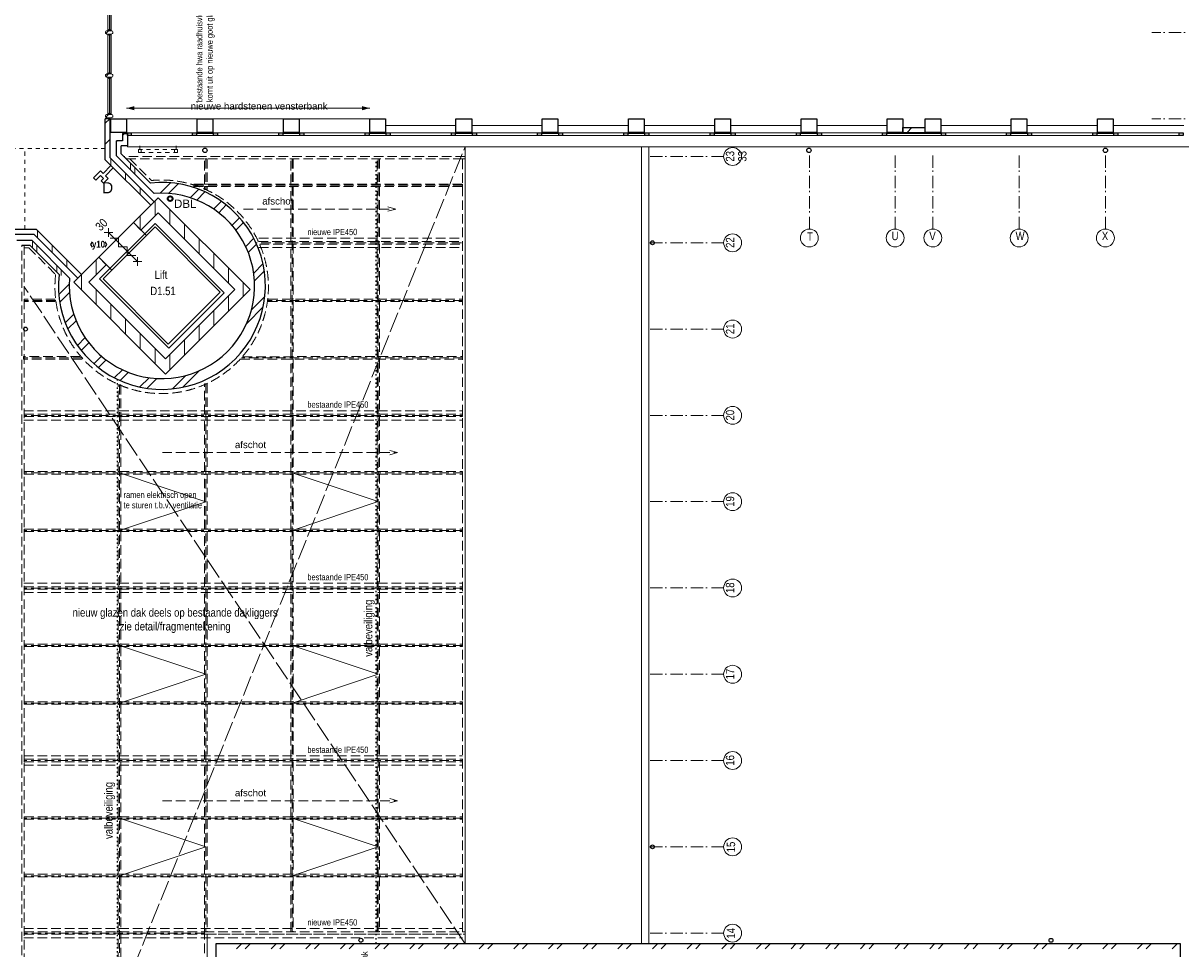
# Model space of a CAD drawing. Header units: millimetres. Extents: x 274611 to 571164, y 158736 to 298905.
# Tile 81 of 172: x 505683 to 529304, y 180372 to 199251. Entities that reach past the tile are written whole.
import ezdxf
from ezdxf.enums import TextEntityAlignment as Align

# ---------------------------------------------------------------- set-up
doc = ezdxf.new("R2010")
doc.units = ezdxf.units.MM
doc.header["$LTSCALE"] = 400
doc.header["$PDMODE"] = 1
doc.header["$PDSIZE"] = 15
for name, pattern in [('STYLE_01', [0.416641, 0.208282, -0.208359]), ('STYLE_02', [0.694427, 0.486069, -0.208359]), ('STYLE_03', [1.25, 1.041641, -0.208359]), ('STYLE_05', [0.208282, 0.069427, -0.138855]), ('STYLE_06', [1.041641, 0.625, -0.208282, 0.069427, -0.138931])]:
    doc.linetypes.add(name, pattern=pattern)
for name, color, linetype, lineweight in [('BA-blusmiddelen', 7, 'Continuous', 15), ('BA-Brandveiligheid', 7, 'Continuous', 15), ('Buitenkozijnen', 140, 'Continuous', 15), ('Kozijnmerken', 43, 'Continuous', 9), ('mat-baksteen', 5, 'Continuous', 25), ('mat-beton (ihwg)', 5, 'Continuous', 25), ('mat-glas-hor', 5, 'Continuous', 15), ('mat-kalkzandsteen', 5, 'Continuous', 25), ('mat-naaldhout', 140, 'Continuous', 15), ('None', 7, 'Continuous', 9), ('Ruimtenummers', 5, 'Continuous', 25), ('Tekst', 140, 'Continuous', 15)]:
    doc.layers.add(name, color=color, linetype=linetype, lineweight=lineweight)
doc.styles.add('Arial', font='arial.ttf', dxfattribs={"height": 211.666667})
doc.styles.add('Arial Narrow', font='ARIALN.TTF', dxfattribs={"height": 222.25})
doc.styles.add('Arial Narrow (bold)', font='ARIALNB.TTF', dxfattribs={"height": 172.861111})

# ---------------------------------------------------------------- blocks, each defined once
blk = doc.blocks.new('*X898')
at = {"layer": 'None', "lineweight": 5}
blk.add_line((-922, 1906), (-880, 1948), dxfattribs=at)
blk = doc.blocks.new('*U899')
at = {"layer": 'mat-glas-hor', "color": 140, "lineweight": 15}
blk.add_lwpolyline([(-920, 694), (-920, 1894), (-908, 1894), (-908, 694)], close=True, dxfattribs=at)
at = {"layer": 'mat-naaldhout', "color": 140, "linetype": 'Continuous', "lineweight": 15}
for points in [[(-905, 1906), (-905, 1881), (-880, 1881), (-880, 2015), (-947, 2015), (-947, 1906)], [(-905, 689), (-905, 714), (-880, 714), (-880, 580), (-947, 580), (-947, 689)]]:
    blk.add_lwpolyline(points, close=True, dxfattribs=at)
at = {"layer": 'None', "color": 43, "linetype": 'Continuous', "lineweight": 9}
for p, q in [((-2034, 915), (-934, 915)), ((206, 915), (-894, 915))]:
    blk.add_line(p, q, dxfattribs=at)
at = {"layer": 'None', "color": 8, "lineweight": 5}
blk.add_lwpolyline([(-880, 2015), (-947, 2015), (-947, 689), (-880, 689)], close=True, dxfattribs=at)
at = {"layer": 'None', "color": 43, "linetype": 'Continuous', "lineweight": 9}
for centre, radius, start, end in [((-934, 915), 1100, 90, 180), ((-894, 915), 1100, 0, 90), ((-934, 915), 335, 180, 270), ((-894, 915), 335, 270, 0)]:
    blk.add_arc(centre, radius, start, end, dxfattribs=at)
at = {"layer": 'mat-naaldhout', "color": 140}
blk.add_blockref('*X898', (0, 0), dxfattribs=at)
blk = doc.blocks.new('*X30')
at = {"layer": 'None', "lineweight": 5}
blk.add_line((-24, -24), (34, 34), dxfattribs=at)
blk = doc.blocks.new('houten stijl 67 x 114')
at = {"layer": 'mat-naaldhout', "color": 140, "linetype": 'Continuous', "lineweight": 15, "flags": 128}
blk.add_lwpolyline([(33.5, 0), (33.5, 0, -0.4142136), (0, -33.5), (0, -33.5, -0.4142136), (-33.5, 0), (-33.5, 88), (-33.5, 88, -0.4142136), (0, 121.5), (0, 121.5, -0.4142136), (33.5, 88)], format="xyb", close=True, dxfattribs=at)
at = {"layer": 'mat-naaldhout', "color": 140}
blk.add_blockref('*X30', (0, 0), dxfattribs=at)
blk = doc.blocks.new('binnenpui 880 h.o.h.')
at = {"layer": 'mat-glas-hor', "color": 8, "lineweight": 5}
blk.add_lwpolyline([(18, -34), (88, -34), (88, -846), (18, -846)], close=True, dxfattribs=at)
at = {"layer": 'mat-glas-hor', "color": 140, "lineweight": 15}
blk.add_lwpolyline([(48, -40), (58, -40), (58, -840), (48, -840)], close=True, dxfattribs=at)
at = {"layer": 'mat-naaldhout', "color": 140, "linetype": 'Continuous', "lineweight": 15, "flags": 128}
for points in [[(43, -34), (18, -34), (18, -34, 0.414214), (20, -36), (36, -36, -0.414214), (40, -40), (40, -56, 0.414214), (42, -58), (43, -58)], [(63, -34), (88, -34), (88, -34, -0.414214), (86, -36), (70, -36, 0.414214), (66, -40), (66, -56, -0.414214), (64, -58), (63, -58)], [(43, -846), (18, -846), (18, -846, -0.414214), (20, -844), (36, -844, 0.414214), (40, -840), (40, -824, -0.414214), (42, -822), (43, -822)], [(63, -846), (88, -846), (88, -846, 0.414214), (86, -844), (70, -844, -0.414214), (66, -840), (66, -824, 0.414214), (64, -822), (63, -822)]]:
    blk.add_lwpolyline(points, format="xyb", close=True, dxfattribs=at)
at = {"layer": 'None', "color": 7, "rotation": 270}
for p in [(0, 0), (0, -880)]:
    blk.add_blockref('houten stijl 67 x 114', p, dxfattribs=at)
blk = doc.blocks.new('*U900')
at = {"layer": 'mat-glas-hor', "color": 8, "lineweight": 5}
blk.add_lwpolyline([(-962, 2093), (-892, 2093), (-892, 2713), (-962, 2713)], close=True, dxfattribs=at)
at = {"layer": 'mat-glas-hor', "color": 140, "lineweight": 15}
blk.add_lwpolyline([(-932, 2100), (-922, 2100), (-922, 2706), (-932, 2706)], close=True, dxfattribs=at)
at = {"layer": 'mat-naaldhout', "color": 140, "linetype": 'Continuous', "lineweight": 15, "flags": 128}
for points in [[(-938, 2713), (-963, 2713), (-963, 2712, 0.414214), (-961, 2710), (-944, 2710, -0.414214), (-941, 2706), (-941, 2690, 0.414214), (-939, 2688), (-938, 2688)], [(-917, 2713), (-892, 2713), (-892, 2712, -0.414214), (-894, 2710), (-911, 2710, 0.414214), (-914, 2706), (-914, 2690, -0.414214), (-916, 2688), (-917, 2688)], [(-938, 2093), (-963, 2093), (-963, 2094, -0.414214), (-961, 2096), (-944, 2096, 0.414214), (-941, 2100), (-941, 2116, -0.414214), (-939, 2118), (-938, 2118)], [(-917, 2093), (-892, 2093), (-892, 2094, 0.414214), (-894, 2096), (-911, 2096, -0.414214), (-914, 2100), (-914, 2116, 0.414214), (-916, 2118), (-917, 2118)]]:
    blk.add_lwpolyline(points, format="xyb", close=True, dxfattribs=at)
at = {"layer": 'None', "color": 7, "xscale": -1, "rotation": 270}
for p in [(-980, 2746), (-980, 2060)]:
    blk.add_blockref('houten stijl 67 x 114', p, dxfattribs=at)
blk = doc.blocks.new('*U901')
at = {"layer": 'mat-glas-hor', "color": 8, "lineweight": 5}
blk.add_lwpolyline([(-962, -4653), (-892, -4653), (-892, -3894), (-962, -3894)], close=True, dxfattribs=at)
at = {"layer": 'mat-glas-hor', "color": 140, "lineweight": 15}
blk.add_lwpolyline([(-932, -4647), (-922, -4647), (-922, -3900), (-932, -3900)], close=True, dxfattribs=at)
at = {"layer": 'mat-naaldhout', "color": 140, "linetype": 'Continuous', "lineweight": 15, "flags": 128}
for points in [[(-938, -3894), (-963, -3894), (-963, -3895, 0.414214), (-961, -3897), (-944, -3897, -0.414214), (-941, -3900), (-941, -3917, 0.414214), (-939, -3919), (-938, -3919)], [(-917, -3894), (-892, -3894), (-892, -3895, -0.414214), (-894, -3897), (-911, -3897, 0.414214), (-914, -3900), (-914, -3917, -0.414214), (-916, -3919), (-917, -3919)], [(-938, -4653), (-963, -4653), (-963, -4652, -0.414214), (-961, -4650), (-944, -4650, 0.414214), (-941, -4647), (-941, -4630, -0.414214), (-939, -4628), (-938, -4628)], [(-917, -4653), (-892, -4653), (-892, -4652, 0.414214), (-894, -4650), (-911, -4650, -0.414214), (-914, -4647), (-914, -4630, 0.414214), (-916, -4628), (-917, -4628)]]:
    blk.add_lwpolyline(points, format="xyb", close=True, dxfattribs=at)
at = {"layer": 'None', "color": 7, "xscale": -1, "rotation": 270}
for p in [(-980, -3860), (-980, -4687)]:
    blk.add_blockref('houten stijl 67 x 114', p, dxfattribs=at)
blk = doc.blocks.new('*U902')
at = {"layer": 'None', "color": 7}
for name in ['*U900', '*U899', '*U901']:
    blk.add_blockref(name, (0, 0), dxfattribs=at)
at = {"layer": 'None', "color": 7, "xscale": -1, "rotation": 180}
for p in [(-980, -340), (-980, -1220), (-980, -2100), (-980, -2980), (-980, -3860)]:
    blk.add_blockref('binnenpui 880 h.o.h.', p, dxfattribs=at)
blk = doc.blocks.new('*U930')
at = {"layer": 'None', "color": 43, "linetype": 'STYLE_02', "lineweight": 9}
blk.add_line((150, -11550), (4950, -11550), dxfattribs=at)
at = {"layer": 'None', "color": 43, "lineweight": 9}
for q in [(4791, -11507), (4791, -11593)]:
    blk.add_line((4950, -11550), q, dxfattribs=at)
at = {"layer": 'None', "color": 43, "insert": (1630, -11317), "char_height": 141.1, "attachment_point": 1, "style": 'Arial'}
blk.add_mtext('afschot', dxfattribs=at)
blk = doc.blocks.new('*U931')
at = {"layer": 'None', "color": 43, "linetype": 'STYLE_02', "lineweight": 9}
blk.add_line((1807, -6582), (4911, -6582), dxfattribs=at)
at = {"layer": 'None', "color": 43, "lineweight": 9}
for q in [(4752, -6539), (4752, -6624)]:
    blk.add_line((4911, -6582), q, dxfattribs=at)
at = {"layer": 'None', "color": 43, "insert": (2187, -6349), "char_height": 141.1, "attachment_point": 1, "style": 'Arial'}
blk.add_mtext('afschot', dxfattribs=at)
blk = doc.blocks.new('*U932')
at = {"layer": 'None', "color": 43, "linetype": 'STYLE_02', "lineweight": 9}
blk.add_line((150, -18650), (4950, -18650), dxfattribs=at)
at = {"layer": 'None', "color": 43, "lineweight": 9}
for q in [(4791, -18607), (4791, -18693)]:
    blk.add_line((4950, -18650), q, dxfattribs=at)
at = {"layer": 'None', "color": 43, "insert": (1630, -18417), "char_height": 141.1, "attachment_point": 1, "style": 'Arial'}
blk.add_mtext('afschot', dxfattribs=at)
blk = doc.blocks.new('*U934')
at = {"layer": 'None', "color": 43, "linetype": 'STYLE_02', "lineweight": 9}
for p, q in [((-513, -5558), (-72, -6000)), ((-2669, -7370), (-2576, -7370)), ((-2576, -7370), (-2027, -7919))]:
    blk.add_line(p, q, dxfattribs=at)
blk.add_arc((136, -8168), 2178, 173.4354, 95.4977, dxfattribs=at)
blk = doc.blocks.new('*U935')
at = {"layer": 'None', "color": 140, "linetype": 'STYLE_03', "lineweight": 15}
for p, q in [((-2694, -27630), (6326, -5310)), ((6326, -21570), (-2669, -8170))]:
    blk.add_line(p, q, dxfattribs=at)
at = {"layer": 'None', "color": 140, "linetype": 'STYLE_02', "lineweight": 15}
for p, q in [((1036, -5558), (1036, -6185)), ((2796, -5558), (2796, -21322)), ((4556, -5558), (4556, -21322)), ((6276, -6098), (792, -6098)), ((6251, -7271), (2059, -7271)), ((2121, -7175), (6276, -7175)), ((2121, -7365), (6276, -7365)), ((-2024, -8445), (-2674, -8445)), ((6276, -8445), (2297, -8445)), ((-1485, -9618), (-2674, -9618)), ((6276, -9618), (1762, -9618)), ((1036, -10145), (1036, -21322)), ((-724, -10169), (-724, -27575)), ((-2674, -10695), (6276, -10695)), ((6276, -10791), (-2669, -10791)), ((-2674, -10885), (6276, -10885)), ((6276, -11965), (-2674, -11965)), ((6276, -13138), (-2674, -13138)), ((-2674, -14215), (6276, -14215)), ((6276, -14311), (-2674, -14311)), ((-2674, -14405), (6276, -14405)), ((6276, -15485), (-2674, -15485)), ((6276, -16658), (-2674, -16658)), ((-2674, -17735), (6276, -17735)), ((6276, -17831), (-2674, -17831)), ((-2674, -17925), (6276, -17925)), ((6276, -19005), (-2674, -19005)), ((6276, -20178), (-2674, -20178)), ((-2674, -21255), (6276, -21255)), ((1011, -21351), (-2674, -21351)), ((-2674, -21445), (6276, -21445))]:
    blk.add_line(p, q, dxfattribs=at)
at = {"layer": 'None', "color": 43, "linetype": 'STYLE_02', "lineweight": 9}
for p, q in [((792, -6073), (6276, -6073)), ((792, -6123), (792, -6073)), ((792, -6123), (6276, -6123)), ((6276, -6123), (6276, -6073)), ((2113, -7246), (6276, -7246)), ((2136, -7296), (6276, -7296)), ((6276, -7296), (6276, -7246)), ((-2669, -8419), (-2669, -8469)), ((-2035, -8420), (-2669, -8419)), ((-2028, -8470), (-2669, -8469)), ((2307, -8469), (6276, -8469)), ((2314, -8419), (6276, -8419)), ((6276, -8469), (6276, -8419)), ((-2682, -9592), (-2682, -9642)), ((-1532, -9592), (-2682, -9592)), ((-1484, -9642), (-2682, -9642)), ((1740, -9643), (6276, -9642)), ((1788, -9593), (6276, -9592)), ((6276, -9642), (6276, -9592)), ((-2669, -10765), (6276, -10765)), ((-2669, -10815), (-2669, -10765)), ((-2669, -10815), (6276, -10815)), ((6276, -10815), (6276, -10765)), ((-2669, -11938), (6276, -11938)), ((-2669, -11988), (-2669, -11938)), ((-2669, -11988), (6276, -11988)), ((6276, -11988), (6276, -11938)), ((-2669, -13111), (6276, -13111)), ((-2669, -13161), (-2669, -13111)), ((-2669, -13161), (6276, -13161)), ((6276, -13161), (6276, -13111)), ((-2669, -14284), (6276, -14284)), ((-2669, -14334), (-2669, -14284)), ((-2669, -14334), (6276, -14334)), ((6276, -14334), (6276, -14284)), ((-2669, -15457), (6276, -15457)), ((-2669, -15507), (-2669, -15457)), ((-2669, -15507), (6276, -15507)), ((6276, -15507), (6276, -15457)), ((-2669, -16630), (6276, -16630)), ((-2669, -16680), (-2669, -16630)), ((-2669, -16680), (6276, -16680)), ((6276, -16680), (6276, -16630)), ((-2669, -17803), (6276, -17803)), ((-2669, -17853), (-2669, -17803)), ((-2669, -17853), (6276, -17853)), ((6276, -17853), (6276, -17803)), ((-2669, -18976), (6276, -18976)), ((-2669, -19026), (-2669, -18976)), ((-2669, -19026), (6276, -19026)), ((6276, -19026), (6276, -18976)), ((-2669, -20149), (6276, -20149)), ((-2669, -20199), (-2669, -20149)), ((-2669, -20199), (6276, -20199)), ((6276, -20199), (6276, -20149)), ((-2669, -21322), (1011, -21322)), ((-2669, -21372), (-2669, -21322)), ((-2669, -21372), (1011, -21372)), ((1011, -21372), (1011, -21322)), ((1011, -21322), (6326, -21322)), ((1011, -21372), (1011, -21322)), ((1011, -21372), (6326, -21372)), ((6326, -21372), (6326, -21322))]:
    blk.add_line(p, q, dxfattribs=at)
for points in [[(6326, -5508), (-634, -5508), (-584, -5558), (6326, -5558)], [(1011, -5558), (1061, -5558), (1061, -6073), (1011, -6073)], [(2771, -5558), (2821, -5558), (2821, -6073), (2771, -6073)], [(4531, -5558), (4581, -5558), (4581, -6073), (4531, -6073)], [(6276, -5558), (6326, -5558), (6326, -21322), (6276, -21322)], [(1011, -6123), (1061, -6123), (1061, -6185), (1011, -6185)], [(2771, -6123), (2821, -6123), (2821, -7246), (2771, -7246)], [(4531, -6123), (4581, -6123), (4581, -7246), (4531, -7246)], [(4531, -6123), (4581, -6123), (4581, -7246), (4531, -7246)], [(-2719, -7320), (-2669, -7320), (-2669, -27630), (-2719, -27630)], [(2771, -7296), (2821, -7296), (2821, -8419), (2771, -8419)], [(4531, -7296), (4581, -7296), (4581, -8419), (4531, -8419)], [(4531, -7296), (4581, -7296), (4581, -8419), (4531, -8419)], [(2771, -8469), (2821, -8469), (2821, -9592), (2771, -9592)], [(4531, -8469), (4581, -8469), (4581, -9592), (4531, -9592)], [(4531, -8469), (4581, -8469), (4581, -9592), (4531, -9592)], [(2771, -9642), (2821, -9642), (2821, -10765), (2771, -10765)], [(4531, -9642), (4581, -9642), (4581, -10765), (4531, -10765)], [(4531, -9642), (4581, -9642), (4581, -10765), (4531, -10765)], [(1011, -10145), (1061, -10145), (1061, -10765), (1011, -10765)], [(-749, -10169), (-699, -10169), (-699, -10765), (-749, -10765)], [(-749, -10815), (-699, -10815), (-699, -11938), (-749, -11938)], [(1011, -10815), (1061, -10815), (1061, -11938), (1011, -11938)], [(2771, -10815), (2821, -10815), (2821, -11938), (2771, -11938)], [(4531, -10815), (4581, -10815), (4581, -11938), (4531, -11938)], [(4531, -10815), (4581, -10815), (4581, -11938), (4531, -11938)], [(-749, -11988), (-699, -11988), (-699, -13111), (-749, -13111)], [(1011, -11988), (1061, -11988), (1061, -13111), (1011, -13111)], [(2771, -11988), (2821, -11988), (2821, -13111), (2771, -13111)], [(4531, -11988), (4581, -11988), (4581, -13111), (4531, -13111)], [(4531, -11988), (4581, -11988), (4581, -13111), (4531, -13111)], [(-749, -13161), (-699, -13161), (-699, -14284), (-749, -14284)], [(1011, -13161), (1061, -13161), (1061, -14284), (1011, -14284)], [(2771, -13161), (2821, -13161), (2821, -14284), (2771, -14284)], [(4531, -13161), (4581, -13161), (4581, -14284), (4531, -14284)], [(4531, -13161), (4581, -13161), (4581, -14284), (4531, -14284)], [(-749, -14334), (-699, -14334), (-699, -15457), (-749, -15457)], [(1011, -14334), (1061, -14334), (1061, -15457), (1011, -15457)], [(2771, -14334), (2821, -14334), (2821, -15457), (2771, -15457)], [(4531, -14334), (4581, -14334), (4581, -15457), (4531, -15457)], [(4531, -14334), (4581, -14334), (4581, -15457), (4531, -15457)], [(-749, -15507), (-699, -15507), (-699, -16630), (-749, -16630)], [(1011, -15507), (1061, -15507), (1061, -16630), (1011, -16630)], [(2771, -15507), (2821, -15507), (2821, -16630), (2771, -16630)], [(4531, -15507), (4581, -15507), (4581, -16630), (4531, -16630)], [(4531, -15507), (4581, -15507), (4581, -16630), (4531, -16630)], [(-749, -16680), (-699, -16680), (-699, -17803), (-749, -17803)], [(1011, -16680), (1061, -16680), (1061, -17803), (1011, -17803)], [(2771, -16680), (2821, -16680), (2821, -17803), (2771, -17803)], [(4531, -16680), (4581, -16680), (4581, -17803), (4531, -17803)], [(4531, -16680), (4581, -16680), (4581, -17803), (4531, -17803)], [(-749, -17853), (-699, -17853), (-699, -18976), (-749, -18976)], [(1011, -17853), (1061, -17853), (1061, -18976), (1011, -18976)], [(2771, -17853), (2821, -17853), (2821, -18976), (2771, -18976)], [(4531, -17853), (4581, -17853), (4581, -18976), (4531, -18976)], [(4531, -17853), (4581, -17853), (4581, -18976), (4531, -18976)], [(-749, -19026), (-699, -19026), (-699, -20149), (-749, -20149)], [(1011, -19026), (1061, -19026), (1061, -20149), (1011, -20149)], [(2771, -19026), (2821, -19026), (2821, -20149), (2771, -20149)], [(4531, -19026), (4581, -19026), (4581, -20149), (4531, -20149)], [(4531, -19026), (4581, -19026), (4581, -20149), (4531, -20149)], [(-749, -20199), (-699, -20199), (-699, -21322), (-749, -21322)], [(1011, -20199), (1061, -20199), (1061, -21322), (1011, -21322)], [(2771, -20199), (2821, -20199), (2821, -21322), (2771, -21322)], [(4531, -20199), (4581, -20199), (4581, -21322), (4531, -21322)], [(-749, -21372), (-699, -21372), (-699, -22495), (-749, -22495)], [(1011, -21372), (1061, -21372), (1061, -27590), (1011, -27590)], [(1241, -27580), (1061, -27580), (1061, -21372), (6326, -21372), (6326, -21570), (1241, -21570)]]:
    blk.add_lwpolyline(points, close=True, dxfattribs=at)
at = {"layer": 'None', "color": 7}
for name in ['*U934', '*U931', '*U930', '*U932']:
    blk.add_blockref(name, (0, 0), dxfattribs=at)
blk = doc.blocks.new('*X1000')
at = {"layer": 'None', "lineweight": 9}
blk.add_line((15345, -5020), (15445, -4920), dxfattribs=at)
blk = doc.blocks.new('*X1001')
at = {"layer": 'None', "lineweight": 9}
for p, q in [((1800, -8365), (1800, -8224)), ((1500, -8665), (1500, -8354)), ((1200, -8965), (1200, -8654)), ((900, -9265), (900, -8954)), ((600, -9565), (600, -9254)), ((300, -9865), (300, -9554))]:
    blk.add_line(p, q, dxfattribs=at)
blk = doc.blocks.new('*X1002')
at = {"layer": 'None', "lineweight": 9}
for p, q in [((104, -6260), (317, -6047)), ((276, -6265), (474, -6066)), ((720, -6351), (893, -6178)), ((850, -6398), (1017, -6230)), ((1196, -6582), (1354, -6424)), ((1299, -6656), (1455, -6499)), ((1571, -6914), (1727, -6758)), ((1650, -7012), (1807, -6855)), ((1850, -7343), (2014, -7178)), ((1903, -7466), (2071, -7298)), ((2013, -7887), (2202, -7698)), ((2028, -8048), (2229, -7847)), ((-1962, -8326), (-1749, -8113)), ((-1943, -8483), (-1744, -8284)), ((1966, -8640), (2240, -8367)), ((-1831, -8902), (-1658, -8729)), ((1870, -8913), (2208, -8575)), ((-1779, -9026), (-1611, -8859)), ((-1585, -9363), (-1427, -9205)), ((-1510, -9464), (-1353, -9308)), ((-1251, -9736), (-1095, -9580)), ((-1154, -9816), (-997, -9659)), ((-831, -10023), (-666, -9859)), ((-711, -10080), (-543, -9912)), ((566, -10217), (904, -9879)), ((-311, -10211), (-122, -10022)), ((-162, -10238), (39, -10037)), ((358, -10249), (631, -9975))]:
    blk.add_line(p, q, dxfattribs=at)
blk = doc.blocks.new('*X1003')
at = {"layer": 'None', "lineweight": 9}
for p, q in [((300, -6896), (300, -6585)), ((600, -7196), (600, -6885)), ((900, -7495), (900, -7184)), ((1200, -7795), (1200, -7484)), ((1500, -8095), (1500, -7784)), ((1800, -8224), (1800, -8084))]:
    blk.add_line(p, q, dxfattribs=at)
blk = doc.blocks.new('*X1004')
at = {"layer": 'None', "lineweight": 9}
for p, q in [((-1500, -8234), (-1500, -8076)), ((-1200, -8534), (-1200, -8223)), ((-900, -8834), (-900, -8523)), ((-600, -9134), (-600, -8823)), ((-300, -9434), (-300, -9123)), ((0, -9734), (0, -9423))]:
    blk.add_line(p, q, dxfattribs=at)
blk = doc.blocks.new('*X1005')
at = {"layer": 'None', "lineweight": 9}
for p, q in [((-1200, -7928), (-1200, -7617)), ((-1500, -8076), (-1500, -7917))]:
    blk.add_line(p, q, dxfattribs=at)
blk = doc.blocks.new('*X1027')
at = {"layer": 'None', "lineweight": 9}
for p, q in [((1665, -21670), (1765, -21570)), ((1841, -21670), (1941, -21570)), ((2372, -21670), (2472, -21570)), ((2548, -21670), (2648, -21570)), ((3079, -21670), (3179, -21570)), ((3255, -21670), (3355, -21570)), ((3786, -21670), (3886, -21570)), ((3962, -21670), (4062, -21570)), ((4493, -21670), (4593, -21570)), ((4669, -21670), (4769, -21570)), ((5200, -21670), (5300, -21570)), ((5376, -21670), (5476, -21570)), ((5907, -21670), (6007, -21570)), ((6084, -21670), (6184, -21570)), ((6614, -21670), (6714, -21570)), ((6791, -21670), (6891, -21570)), ((7321, -21670), (7421, -21570)), ((7498, -21670), (7598, -21570)), ((8028, -21670), (8128, -21570)), ((8205, -21670), (8305, -21570)), ((8736, -21670), (8836, -21570)), ((8912, -21670), (9012, -21570)), ((9443, -21670), (9543, -21570)), ((9619, -21670), (9719, -21570)), ((10150, -21670), (10250, -21570)), ((10326, -21670), (10426, -21570)), ((10857, -21670), (10957, -21570)), ((11033, -21670), (11133, -21570)), ((11564, -21670), (11664, -21570)), ((11740, -21670), (11840, -21570)), ((12271, -21670), (12371, -21570)), ((12448, -21670), (12548, -21570)), ((12978, -21670), (13078, -21570)), ((13155, -21670), (13255, -21570)), ((13685, -21670), (13785, -21570)), ((13862, -21670), (13962, -21570)), ((14392, -21670), (14492, -21570)), ((14569, -21670), (14669, -21570)), ((15100, -21670), (15200, -21570)), ((15276, -21670), (15376, -21570)), ((15807, -21670), (15907, -21570)), ((15983, -21670), (16083, -21570)), ((16514, -21670), (16614, -21570)), ((16690, -21670), (16790, -21570)), ((17221, -21670), (17321, -21570)), ((17397, -21670), (17497, -21570)), ((17928, -21670), (18028, -21570)), ((18104, -21670), (18204, -21570)), ((18635, -21670), (18735, -21570)), ((18811, -21670), (18911, -21570)), ((19342, -21670), (19442, -21570)), ((19519, -21670), (19619, -21570)), ((20049, -21670), (20149, -21570)), ((20226, -21670), (20326, -21570)), ((20756, -21670), (20856, -21570))]:
    blk.add_line(p, q, dxfattribs=at)
blk = doc.blocks.new('Gevelpui best 1410 (2D)')
at = {"layer": 'Buitenkozijnen', "lineweight": 15}
for p, q in [((-260, 0), (-260, -1410)), ((-260, 0), (-210, 0)), ((-210, 0), (-210, -1410)), ((-260, -1410), (-210, -1410))]:
    blk.add_line(p, q, dxfattribs=at)
at = {"layer": 'Buitenkozijnen', "color": 92, "lineweight": 25}
for points in [[(-260, 0), (-210, 0), (-210, -80), (-260, -80)], [(-260, -1330), (-210, -1330), (-210, -1410), (-260, -1410)]]:
    blk.add_lwpolyline(points, close=True, dxfattribs=at)
at = {"layer": 'None', "color": 43, "linetype": 'Continuous', "lineweight": 9}
blk.add_line((-410, 15), (-410, -1425), dxfattribs=at)
blk = doc.blocks.new('Gevelpui best 1410 beton (2D)')
at = {"layer": 'Buitenkozijnen', "lineweight": 15}
for p, q in [((-260, 0), (-260, -1410)), ((-260, 0), (-210, 0)), ((-210, 0), (-210, -1410)), ((-260, -1410), (-210, -1410))]:
    blk.add_line(p, q, dxfattribs=at)
at = {"layer": 'Buitenkozijnen', "color": 92, "lineweight": 25}
for points in [[(-260, 0), (-210, 0), (-210, -80), (-260, -80)], [(-260, -1330), (-210, -1330), (-210, -1410), (-260, -1410)]]:
    blk.add_lwpolyline(points, close=True, dxfattribs=at)
at = {"layer": 'None', "color": 43, "linetype": 'Continuous', "lineweight": 9}
blk.add_line((-550, 15), (-550, -1425), dxfattribs=at)
blk = doc.blocks.new('*X1039')
at = {"layer": 'None', "lineweight": 9}
for p, q in [((-2500, -7376), (-2500, -7234)), ((-2412, -7464), (-2412, -7322)), ((-2000, -7876), (-2000, -7734)), ((-1912, -7934), (-1912, -7822))]:
    blk.add_line(p, q, dxfattribs=at)
blk = doc.blocks.new('*X1043')
at = {"layer": 'None', "lineweight": 9}
for p, q in [((-2400, -7165), (-2400, -7023)), ((-2100, -7465), (-2100, -7323)), ((-1800, -7765), (-1800, -7623))]:
    blk.add_line(p, q, dxfattribs=at)
blk = doc.blocks.new('*X1045')
at = {"layer": 'None', "lineweight": 9}
for p, q in [((-500, -5784), (-500, -5642)), ((-412, -5872), (-412, -5730))]:
    blk.add_line(p, q, dxfattribs=at)
blk = doc.blocks.new('*X1046')
at = {"layer": 'None', "lineweight": 9}
blk.add_line((-789, -5208), (-780, -5199), dxfattribs=at)
blk = doc.blocks.new('*X1047')
at = {"layer": 'None', "lineweight": 9}
blk.add_line((-664, -5083), (-621, -5040), dxfattribs=at)
blk = doc.blocks.new('*X1048')
at = {"layer": 'None', "lineweight": 9}
blk.add_line((-780, -5199), (-771, -5190), dxfattribs=at)
blk = doc.blocks.new('*X1049')
at = {"layer": 'None', "lineweight": 9}
for p, q in [((-1014, -4832), (-922, -4740)), ((-1014, -5257), (-914, -5157))]:
    blk.add_line(p, q, dxfattribs=at)
blk = doc.blocks.new('*X1068')
at = {"layer": 'None', "lineweight": 9}
for p, q in [((0, -6728), (0, -6417)), ((-300, -7002), (-300, -6717))]:
    blk.add_line(p, q, dxfattribs=at)
blk = doc.blocks.new('*X1069')
at = {"layer": 'None', "lineweight": 9}
for p, q in [((-900, -5695), (-900, -5553)), ((-600, -5995), (-600, -5853)), ((-300, -6295), (-300, -6153))]:
    blk.add_line(p, q, dxfattribs=at)
blk = doc.blocks.new('HWA')
at = {"layer": 'None', "color": 92, "linetype": 'Continuous', "lineweight": 25}
blk.add_circle((0, -74), 40, dxfattribs=at)
blk = doc.blocks.new('030min zelfsluitend Y')
at = {"layer": 'BA-Brandveiligheid', "color": 7, "linetype": 'Continuous', "lineweight": 15}
for p, q in [((-62, 480), (62, 357)), ((62, 480), (-62, 357)), ((-62, -480), (62, -357)), ((62, -480), (-62, -357))]:
    blk.add_line(p, q, dxfattribs=at)
at = {"layer": 'None', "color": 7, "linetype": 'Continuous', "lineweight": 15}
for p, q in [((62, 189), (-62, 312)), ((0, -418), (0, 418)), ((62, 189), (-62, 65)), ((62, -58), (-62, 65)), ((62, -58), (-62, -182)), ((62, -305), (-62, -182))]:
    blk.add_line(p, q, dxfattribs=at)
at = {"layer": 'BA-Brandveiligheid', "color": 43, "insert": (-103, 722), "char_height": 177.8, "attachment_point": 1, "style": 'Arial Narrow'}
blk.add_mtext('30', dxfattribs=at)
blk = doc.blocks.new('Kolom 280x320')
at = {"layer": 'mat-beton (ihwg)', "lineweight": 25}
blk.add_lwpolyline([(-300, 160), (-20, 160), (-20, -160), (-300, -160)], close=True, dxfattribs=at)
at = {"layer": 'None', "color": 92, "linetype": 'Continuous', "lineweight": 5}
blk.add_point((0, 0), dxfattribs=at)
blk = doc.blocks.new('DBL aansluiting')
at = {"layer": 'BA-blusmiddelen', "color": 140, "linetype": 'Continuous', "lineweight": 9}
blk.add_lwpolyline([(360, 112.5), (360, 45), (292.5, 45), (292.5, -45), (427.5, -45), (427.5, -112.5), (225, -112.5), (225, -33.75), (0, -33.75), (0, 33.75), (225, 33.75), (225, 112.5)], close=True, dxfattribs=at)
blk = doc.blocks.new('*U1259')
at = {"layer": 'None', "color": 140, "linetype": 'STYLE_01', "lineweight": 15}
for p, q in [((-310, -5370), (-310, -5290)), ((430, -5370), (430, -5290))]:
    blk.add_line(p, q, dxfattribs=at)
for points in [[(-340, -5370), (460, -5370), (460, -5430), (-340, -5430)], [(-340, -5370), (-280, -5370), (-280, -5430), (-340, -5430)], [(400, -5370), (460, -5370), (460, -5430), (400, -5430)]]:
    blk.add_lwpolyline(points, close=True, dxfattribs=at)
blk = doc.blocks.new('Kozijnmerk 50')
at = {"layer": 'Kozijnmerken', "color": 92, "linetype": 'Continuous', "lineweight": 25}
for points in [[(-132, 51), (-165, -6), (-132, -62)], [(132, 51), (165, -6), (132, -62)]]:
    blk.add_lwpolyline(points, dxfattribs=at)
at = {"layer": 'None', "color": 43, "style": 'Arial Narrow (bold)'}
blk.add_attdef('merk', text='', height=138, dxfattribs=at).set_placement((0, 0), align=Align.MIDDLE_CENTER)

msp = doc.modelspace()

# ---------------------------------------------------------------- linework, layer by layer
at = {"layer": 'Buitenkozijnen', "lineweight": 15}
for points in [[(509569.18474, 196961.916), (509569.18474, 197001.95664), (509219.18474, 197001.95664), (509219.18474, 196961.916)], [(511329.18474, 196961.916), (511329.18474, 197001.95664), (510979.18474, 197001.95664), (510979.18474, 196961.916)], [(513089.18474, 196961.916), (513089.18474, 197001.95664), (512739.18474, 197001.95664), (512739.18474, 196961.916)], [(514849.18474, 196961.916), (514849.18474, 197001.95664), (514499.18474, 197001.95664), (514499.18474, 196961.916)], [(516609.18474, 196961.916), (516609.18474, 197001.95664), (516259.18474, 197001.95664), (516259.18474, 196961.916)], [(518369.18474, 196961.916), (518369.18474, 197001.95664), (518019.18474, 197001.95664), (518019.18474, 196961.916)], [(520129.18474, 196961.916), (520129.18474, 197001.95664), (519779.18474, 197001.95664), (519779.18474, 196961.916)], [(521889.18474, 196961.916), (521889.18474, 197001.95664), (521539.18474, 197001.95664), (521539.18474, 196961.916)], [(524419.18474, 197001.95664), (524419.18474, 196961.916), (523299.18474, 196961.916), (523299.18474, 197001.95664)], [(526179.18474, 197001.95664), (526179.18474, 196961.916), (525829.18474, 196961.916), (525829.18474, 197001.95664)], [(527939.18474, 197001.95664), (527939.18474, 196961.916), (527589.18474, 196961.916), (527589.18474, 197001.95664)]]:
    msp.add_lwpolyline(points, close=True, dxfattribs=at)
at = {"layer": 'Buitenkozijnen', "color": 43, "linetype": 'Continuous', "lineweight": 9, "flags": 128}
msp.add_lwpolyline([(529674.18474, 196961.916), (529674.18474, 196731.916), (507809.18474, 196731.916), (507809.18474, 196751.95664)], dxfattribs=at)
at = {"layer": 'mat-baksteen', "lineweight": 25}
for p, q in [((507709.18474, 197001.95664), (507709.18474, 196851.95664)), ((507709.18474, 197001.95664), (507809.18474, 197001.95664)), ((507809.18474, 197001.95664), (507809.18474, 196751.95664)), ((507584.18474, 196547.29718), (507584.18474, 196851.95664)), ((507709.18474, 196851.95664), (507584.18474, 196851.95664)), ((508356.14447, 195775.33745), (507584.18474, 196547.29718)), ((507684.18474, 196588.71854), (507684.18474, 196751.95664)), ((507809.18474, 196751.95664), (507684.18474, 196751.95664)), ((508283.58545, 195989.31783), (507684.18474, 196588.71854)), ((505554.18474, 194821.95664), (505858.84419, 194821.95664)), ((505654.18474, 194721.95664), (505817.42284, 194721.95664)), ((505817.42284, 194721.95664), (506416.82355, 194122.55593)), ((505858.84419, 194821.95664), (506630.80393, 194049.9969)), ((509614.18474, 180471.95664), (509614.18474, 160791.95664)), ((529294.18474, 180471.95664), (509614.18474, 180471.95664)), ((529294.18474, 160791.95664), (529294.18474, 180471.95664))]:
    msp.add_line(p, q, dxfattribs=at)
at = {"layer": 'mat-baksteen', "color": 140, "lineweight": 15}
for points in [[(508195.98669, 194917.26147), (507488.87991, 194210.15469), (507223.71486, 194475.31973), (507930.82164, 195182.42651)], [(509786.97694, 193750.53528), (508655.60609, 192619.16443), (507241.39253, 194033.37799), (508372.76338, 195164.74884)], [(509702.12413, 193764.67742), (508641.46396, 192704.01725), (507312.10321, 194033.37799), (508372.76338, 195094.03817)]]:
    msp.add_lwpolyline(points, close=True, dxfattribs=at)
at = {"layer": 'mat-baksteen', "lineweight": 25}
for radius, start, end in [(2110, 173.725682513, 96.274317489), (1890, 175.20337257, 94.79662743)]:
    msp.add_arc((508514.18474, 193891.95664), radius, start, end, dxfattribs=at)
at = {"layer": 'mat-kalkzandsteen', "lineweight": 25}
for p, q in [((507459.18474, 197301.95664), (507359.18474, 197301.95664)), ((507359.18474, 196461.1702), (507359.18474, 197301.95664)), ((507459.18474, 196502.59156), (507459.18474, 197301.95664)), ((523634.18474, 197121.95664), (524084.18474, 197121.95664)), ((523634.18474, 197021.95664), (523634.18474, 197121.95664)), ((523634.18474, 197021.95664), (524084.18474, 197021.95664)), ((524084.18474, 197021.95664), (524084.18474, 197121.95664)), ((508284.37503, 195535.9799), (507359.18474, 196461.1702)), ((508355.08571, 195606.69058), (507459.18474, 196502.59156)), ((507930.82164, 195182.42651), (508439.93853, 195691.5434)), ((508439.2681, 195690.87297), (510313.83221, 193817.77114)), ((508086.38514, 195026.86302), (508439.93853, 195380.41641)), ((508439.32879, 195379.80667), (510002.64451, 193817.71043)), ((508086.38514, 195026.86302), (507930.82164, 195182.42651)), ((505104.18474, 195046.95664), (505944.97118, 195046.95664)), ((505104.18474, 194946.95664), (505903.54982, 194946.95664)), ((505903.54982, 194946.95664), (506799.45079, 194051.05566)), ((505944.97118, 195046.95664), (506870.16147, 194121.76634)), ((506714.59798, 193966.20285), (507223.71486, 194475.31973)), ((507379.27835, 194319.75624), (507223.71486, 194475.31973)), ((507025.72496, 193966.20285), (507379.27835, 194319.75624)), ((508588.43095, 192092.36988), (506714.59798, 193966.20285)), ((508588.43095, 192403.49686), (507025.72496, 193966.20285)), ((510313.83221, 193817.77114), (508588.43095, 192092.36988)), ((510002.64451, 193817.71043), (508588.43095, 192403.49686))]:
    msp.add_line(p, q, dxfattribs=at)
at = {"layer": 'None', "color": 7, "linetype": 'STYLE_06', "lineweight": 9}
for p, q in [((538892.70484, 199061.95664), (528710.18474, 199061.95664)), ((538892.70484, 197301.95664), (528710.18474, 197301.95664)), ((519975.37812, 196531.95664), (518475.37812, 196531.95664)), ((519975.37812, 196531.95664), (518475.37812, 196531.95664)), ((521724.18474, 195052.91649), (521724.18474, 196552.91649)), ((523474.18474, 195052.91649), (523474.18474, 196552.91649)), ((524244.18474, 195052.91649), (524244.18474, 196552.91649)), ((526004.18474, 195052.91649), (526004.18474, 196552.91649)), ((527764.18474, 195052.91649), (527764.18474, 196552.91649)), ((519975.37812, 194771.95664), (518475.37812, 194771.95664)), ((519975.37812, 193011.95664), (518475.37812, 193011.95664)), ((519975.37812, 191251.95664), (518475.37812, 191251.95664)), ((519975.37812, 189491.95664), (518475.37812, 189491.95664)), ((519975.37812, 187731.95664), (518475.37812, 187731.95664)), ((519975.37812, 185971.95664), (518475.37812, 185971.95664)), ((519975.37812, 184211.95664), (518475.37812, 184211.95664)), ((519975.37812, 182451.95664), (518475.37812, 182451.95664)), ((519975.37812, 180691.95664), (518475.37812, 180691.95664))]:
    msp.add_line(p, q, dxfattribs=at)
at = {"layer": 'None', "color": 8, "linetype": 'STYLE_01', "lineweight": 5}
for p, q in [((507359.18474, 196691.95664), (492234.18474, 196691.95664)), ((505714.97118, 195046.95664), (505714.97118, 196691.95664))]:
    msp.add_line(p, q, dxfattribs=at)
at = {"layer": 'None', "color": 43, "lineweight": 9}
for p, q in [((507738.98727, 196533.916), (508283.58545, 195989.31783)), ((505817.42284, 194721.95664), (506353.88243, 194185.49705))]:
    msp.add_line(p, q, dxfattribs=at)
at = {"layer": 'None', "color": 43, "linetype": 'Continuous', "lineweight": 9}
msp.add_line((518298.16601, 180471.95664), (518298.16601, 196731.916), dxfattribs=at)
at = {"layer": 'None', "color": 92, "linetype": 'STYLE_05', "lineweight": 25}
for p, q in [((512881.24991, 196421.95664), (512881.24991, 180471.95664)), ((507601.24991, 191989.68168), (507601.24991, 177171.95664))]:
    msp.add_line(p, q, dxfattribs=at)
at = {"layer": 'None', "color": 43, "linetype": 'Continuous', "lineweight": 9}
msp.add_lwpolyline([(514699.18501, 196731.916), (518448.16601, 196731.916), (518448.16601, 180471.95664), (514699.18501, 180471.95664)], close=True, dxfattribs=at)
for points in [[(507649.34302, 190076.95664), (509409.34302, 189490.95664), (507649.34302, 188902.95664)], [(511169.34302, 190077.95664), (512929.34302, 189491.95664), (511169.34302, 188903.95664)], [(507649.34302, 186557.95664), (509409.34302, 185971.95664), (507649.34302, 185383.95664)], [(511169.34302, 186557.95664), (512929.34302, 185971.95664), (511169.34302, 185383.95664)], [(507649.34302, 183037.95664), (509409.34302, 182451.95664), (507649.34302, 181863.95664)], [(511169.34302, 183037.95664), (512929.34302, 182451.95664), (511169.34302, 181863.95664)]]:
    msp.add_lwpolyline(points, dxfattribs=at)
at = {"layer": 'None', "color": 92, "linetype": 'Continuous', "lineweight": 25}
for centre in [(509391.85146, 196656.95664), (521714.18474, 196656.95664), (527764.18474, 196656.95664)]:
    msp.add_circle(centre, 45, dxfattribs=at)
at = {"layer": 'None', "color": 43, "linetype": 'Continuous', "lineweight": 9}
for centre in [(520157.98454, 196531.95664), (520157.98454, 196531.95664), (520157.98454, 194771.95664), (521724.18474, 194870.31007), (523474.18474, 194870.31007), (524244.18474, 194870.31007), (526004.18474, 194870.31007), (527764.18474, 194870.31007), (520157.98454, 193011.95664), (520157.98454, 191251.95664), (520157.98454, 189491.95664), (520157.98454, 187731.95664), (520157.98454, 185971.95664), (520157.98454, 184211.95664), (520157.98454, 182451.95664), (520157.98454, 180691.95664)]:
    msp.add_circle(centre, 182.60642, dxfattribs=at)
at = {"layer": 'None', "color": 7, "linetype": 'Continuous', "lineweight": 35}
msp.add_circle((508683.12537, 195671.95664), 50, dxfattribs=at)
at = {"layer": 'Tekst', "color": 43, "linetype": 'Continuous', "lineweight": 9}
msp.add_line((507794.18474, 197516.95664), (512754.18474, 197516.95664), dxfattribs=at)
at = {"layer": 'Tekst', "color": 43, "lineweight": 9}
for points in [[(507794.18474, 197516.95664), (507952.93474, 197559.49357), (507952.93474, 197474.4197)], [(512754.18474, 197516.95664), (512595.43474, 197474.4197), (512595.43474, 197559.49357)]]:
    msp.add_solid(points, dxfattribs=at)

# ---------------------------------------------------------------- block references
at = {"layer": 'Buitenkozijnen', "color": 7, "rotation": 270}
for name, p in [('Gevelpui best 1410 beton (2D)', (509219.18474, 196751.95664)), ('Gevelpui best 1410 beton (2D)', (510979.18474, 196751.95664)), ('Gevelpui best 1410 beton (2D)', (512739.18474, 196751.95664)), ('Gevelpui best 1410 (2D)', (514499.18474, 196751.95664)), ('Gevelpui best 1410 (2D)', (516259.18474, 196751.95664)), ('Gevelpui best 1410 (2D)', (518019.18474, 196751.95664)), ('Gevelpui best 1410 (2D)', (519779.18474, 196751.95664)), ('Gevelpui best 1410 (2D)', (521539.18474, 196751.95664)), ('Gevelpui best 1410 (2D)', (523299.18474, 196751.95664)), ('Gevelpui best 1410 (2D)', (525829.18474, 196751.95664)), ('Gevelpui best 1410 (2D)', (527589.18474, 196751.95664)), ('Gevelpui best 1410 (2D)', (529349.18474, 196751.95664))]:
    msp.add_blockref(name, p, dxfattribs=at)
at = {"layer": 'Kozijnmerken', "color": 7}
msp.add_blockref('Kozijnmerk 50', (507219.67905, 194742.63999), dxfattribs=at).add_auto_attribs({'merk': 'y10'})
at = {"layer": 'mat-baksteen', "color": 7, "rotation": 90}
for p in [(507634.18474, 197321.95664), (509394.18474, 197321.95664), (511154.18474, 197321.95664), (512914.18474, 197321.95664), (514674.18474, 197321.95664), (516434.18474, 197321.95664), (518194.18474, 197321.95664), (519954.18474, 197321.95664), (521714.18474, 197321.95664), (523474.18474, 197321.95664), (524244.18474, 197321.95664), (526004.18474, 197321.95664), (527764.18474, 197321.95664)]:
    msp.add_blockref('Kolom 280x320', p, dxfattribs=at)
at = {"layer": 'mat-baksteen'}
for name in ['*X1047', '*X1046', '*X1048', '*X1045', '*X1002', '*X1039', '*X1027']:
    msp.add_blockref(name, (508373.12537, 202041.95664), dxfattribs=at)
at = {"layer": 'mat-beton (ihwg)', "color": 7}
for p in [(505730.95796, 193085.95689), (512574.18437, 180620.95664)]:
    msp.add_blockref('HWA', p, dxfattribs=at)
at = {"layer": 'mat-kalkzandsteen'}
for name in ['*X1049', '*X1000', '*X1069', '*X1068', '*X1003', '*X1043', '*X1005', '*X1004', '*X1001']:
    msp.add_blockref(name, (508373.12537, 202041.95664), dxfattribs=at)
at = {"layer": 'None', "color": 7}
for name in ['*U902', '*U935', '*U1259']:
    msp.add_blockref(name, (508373.12537, 202041.95664), dxfattribs=at)
for name, p, rotation in [('DBL aansluiting', (507498.3983, 196321.95664), 225), ('HWA', (518448.16601, 194771.95664), 90), ('HWA', (518448.16601, 182451.95664), 90), ('HWA', (526654.18474, 180471.95664), 180)]:
    msp.add_blockref(name, p, dxfattribs=dict(at, rotation=rotation))
at = {"layer": 'Tekst', "color": 7, "rotation": 44.99999999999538}
msp.add_blockref('030min zelfsluitend Y', (507720.47228, 194687.6691), dxfattribs=at)

# ---------------------------------------------------------------- texts
at = {"layer": 'BA-blusmiddelen', "color": 43, "insert": (507293.12537, 196006.46088), "char_height": 225.77778, "attachment_point": 1, "style": 'Arial'}
msp.add_mtext('D', dxfattribs=at)
at = {"layer": 'None', "color": 8, "char_height": 169.333333, "attachment_point": 1, "rotation": 90, "style": 'Arial Narrow'}
for s, insert in [('23', (520020.97546, 196427.95433)), ('33', (520270.74212, 196427.95433)), ('22', (520020.97546, 194667.95433)), ('21', (520020.97546, 192907.95433)), ('20', (520020.97546, 191147.95433)), ('19', (520020.97546, 189387.95433)), ('18', (520020.97546, 187627.95433)), ('17', (520020.97546, 185867.95433)), ('15', (520039.41755, 182340.83309)), ('14', (520039.41755, 180580.83309))]:
    msp.add_mtext(s, dxfattribs=dict(at, insert=insert))
at = {"layer": 'None', "color": 8, "char_height": 169.33333, "attachment_point": 1, "style": 'Arial Narrow'}
for s, insert in [('T', (521677.6085, 194983.06765)), ('U', (523402.21807, 194995.1934)), ('V', (524172.21807, 194995.1934)), ('W', (525932.21807, 194995.1934)), ('X', (527692.21807, 194995.1934))]:
    msp.add_mtext(s, dxfattribs=dict(at, insert=insert))
at = {"layer": 'None', "color": 8, "insert": (520020.97546, 184107.95433), "char_height": 169.333333, "width": 194.7333333, "attachment_point": 1, "rotation": 90, "style": 'Arial Narrow'}
msp.add_mtext('16', dxfattribs=at)
at = {"layer": 'Ruimtenummers', "char_height": 169.333333, "attachment_point": 1, "style": 'Arial Narrow'}
for s, insert in [('Lift\\P', (508364.77481, 194204.16497)), ('D1.51', (508276.68783, 193873.90997))]:
    msp.add_mtext(s, dxfattribs=dict(at, insert=insert))
at = {"layer": 'Tekst', "color": 43, "char_height": 127, "attachment_point": 1, "rotation": 90, "style": 'Arial Narrow'}
for s, insert in [('bestaande hwa raadhuisvleugel\\Pkomt uit op nieuwe goot glasdak', (509212.86002, 197642.1785)), ('bestaande hwa raadhuiszaal\\Pkomt uit op nieuwe goot glasdak', (512372.85974, 178158.21914))]:
    msp.add_mtext(s, dxfattribs=dict(at, insert=insert))
at = {"layer": 'Tekst', "color": 43, "attachment_point": 1}
for s, insert, char_height, style in [('nieuwe hardstenen vensterbank', (509100.18474, 197630.42833), 141.1111111, 'Arial'), ('nieuwe IPE450', (511481.69929, 195055.61914), 127, 'Arial Narrow'), ('bestaande IPE450', (511481.69929, 191535.61914), 127, 'Arial Narrow'), ('ramen elektrisch open \\Pte sturen t.b.v. ventilatie', (507732.541, 189694.88314), 127, 'Arial Narrow'), ('bestaande IPE450', (511481.69929, 188015.61914), 127, 'Arial Narrow'), ('bestaande IPE450', (511481.69929, 184495.61914), 127, 'Arial Narrow'), ('nieuwe IPE450', (511481.69929, 180975.61914), 127, 'Arial Narrow')]:
    msp.add_mtext(s, dxfattribs=dict(at, insert=insert, char_height=char_height, style=style))
at = {"layer": 'Tekst', "color": 0, "insert": (508760.17466, 195653.23442), "char_height": 169.333333, "attachment_point": 1, "style": 'Arial'}
msp.add_mtext('DBL\\P', dxfattribs=at)
at = {"layer": 'Tekst', "color": 140, "insert": (508783.7844, 187316.60664), "char_height": 169.3333333, "attachment_point": 2, "style": 'Arial Narrow'}
msp.add_mtext('nieuw glazen dak deels op bestaande dakliggers\\Pzie detail/fragmentekening', dxfattribs=at)
at = {"layer": 'Tekst', "color": 140, "char_height": 169.3333333, "attachment_point": 3, "rotation": 90, "style": 'Arial Narrow'}
for insert in [(512637.57413, 187493.75833), (507338.33772, 183776.18164)]:
    msp.add_mtext('valbeveiliging', dxfattribs=dict(at, insert=insert))

doc.saveas('drawing.dxf')
